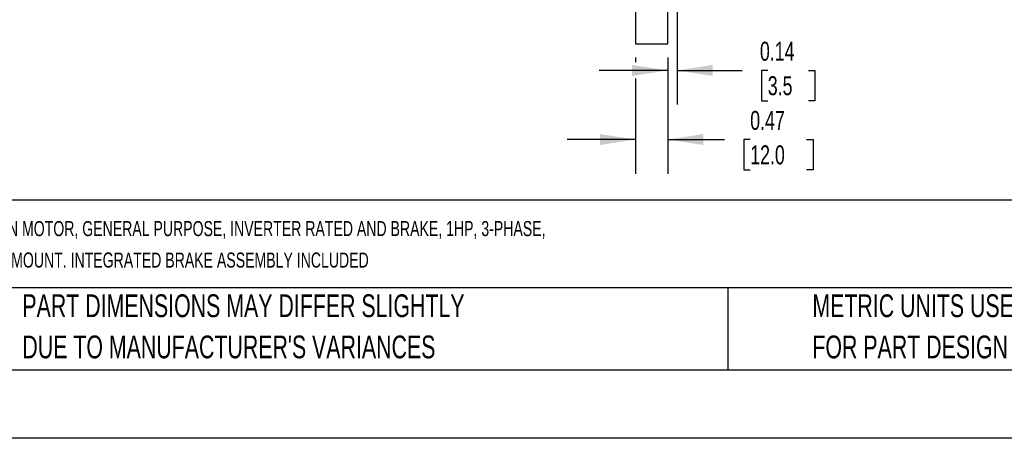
# Model space of a CAD drawing. Header units: inches. Extents: x 0 to 44, y 0 to 34.
# Tile 2 of 15: x 8.6 to 23, y 0 to 6.1. Entities that reach past the tile are written whole.
import ezdxf

# ---------------------------------------------------------------- set-up
doc = ezdxf.new("R2010")
doc.units = ezdxf.units.IN
doc.header["$LTSCALE"] = 4
doc.header["$MEASUREMENT"] = 0
doc.linetypes.add('CENTERX2', pattern=[0.8, 0.5, -0.1, 0.1, -0.1])
doc.layers.add('DIMENSIONS', color=140, linetype='Continuous', lineweight=25)
doc.layers.add('TEXT', color=140, linetype='Continuous', lineweight=25)
doc.styles.add('SLDTEXTSTYLE0', font='TXT', dxfattribs={"width": 0.7})
doc.dimstyles.new('SLDDIMSTYLE3', dxfattribs={"dimtxt": 0.277778, "dimasz": 0.52, "dimexe": 0, "dimexo": 0.0625, "dimgap": 0.069444, "dimtad": 0, "dimtih": 1, "dimtoh": 1, "dimrnd": 1e-09, "dimdsep": 46, "dimtxsty": 'SLDTEXTSTYLE0', "dimsah": 1, "dimcen": 0.09, "dimadec": 0, "dimazin": 2, "dimtfac": 1, "dimtmove": 0, "dimatfit": 0, "dimfxl": 0, "dimfrac": 2, "dimtolj": 1, "dimtzin": 12, "dimarcsym": 0})

# ---------------------------------------------------------------- blocks, each defined once
blk = doc.blocks.new('SW_NOTE_0_1')
at = {"layer": 'TEXT', "color": 0, "linetype": 'CENTERX2', "lineweight": 18, "char_height": 0.22, "attachment_point": 1, "style": 'SLDTEXTSTYLE0'}
for s, insert in [('M.G.M. ELECTRIC MOTORS BAX IE3 PREMIUM EFFICIENCY AC INDUCTION MOTOR, GENERAL PURPOSE, INVERTER RATED AND BRAKE, 1HP, 3-PHASE,', (0, 0.284)), ('230/460 VAC, 1800RPM, TEFC, IEC 80 FRAME, ALUMINUM, D-FLANGE (B5) MOUNT. INTEGRATED BRAKE ASSEMBLY INCLUDED', (0, -0.176))]:
    blk.add_mtext(s, dxfattribs=dict(at, insert=insert))
blk = doc.blocks.new('SW_NOTE_0_4')
at = {"layer": 'TEXT', "color": 0, "linetype": 'CENTERX2', "lineweight": 18, "char_height": 0.33333, "attachment_point": 1, "style": 'SLDTEXTSTYLE0'}
for s, insert in [('PART DIMENSIONS MAY DIFFER SLIGHTLY', (0, 0.43)), ("DUE TO MANUFACTURER'S VARIANCES", (0, -0.172))]:
    blk.add_mtext(s, dxfattribs=dict(at, insert=insert))
blk = doc.blocks.new('SW_NOTE_0_7')
at = {"layer": 'TEXT', "color": 0, "linetype": 'CENTERX2', "lineweight": 18, "char_height": 0.33333, "attachment_point": 1, "style": 'SLDTEXTSTYLE0'}
for s, insert in [('METRIC UNITS USED', (0, 0.43)), ('FOR PART DESIGN', (0, -0.172))]:
    blk.add_mtext(s, dxfattribs=dict(at, insert=insert))
blk = doc.blocks.new('_D_5')
at = {"layer": 'DIMENSIONS'}
for p, q in [((18.255, 6.943), (18.255, 4.878)), ((18.117, 5.565), (18.117, 4.878)), ((18.117, 5.378), (17.117, 5.378)), ((18.255, 5.378), (19.205, 5.378)), ((19.581, 5.378), (19.488, 5.378)), ((19.488, 5.378), (19.488, 4.936)), ((20.176, 5.378), (20.269, 5.378)), ((20.269, 5.378), (20.269, 4.936)), ((19.488, 4.936), (19.581, 4.936)), ((20.269, 4.936), (20.176, 4.936))]:
    blk.add_line(p, q, dxfattribs=at)
for points in [[(18.117, 5.378), (17.597, 5.458), (17.597, 5.298)], [(18.255, 5.378), (18.775, 5.298), (18.775, 5.458)]]:
    blk.add_solid(points, dxfattribs=at)
at = {"layer": 'DIMENSIONS', "char_height": 0.2778, "attachment_point": 1, "style": 'SLDTEXTSTYLE0'}
for s, insert in [('0.14', (19.466, 5.798)), ('3.5', (19.581, 5.294))]:
    blk.add_mtext(s, dxfattribs=dict(at, insert=insert))
blk = doc.blocks.new('_D_6')
at = {"layer": 'DIMENSIONS'}
for p, q in [((17.645, 5.565), (17.645, 5.498)), ((18.117, 5.565), (18.117, 3.868)), ((17.645, 5.258), (17.645, 3.868)), ((17.645, 4.368), (16.645, 4.368)), ((18.117, 4.368), (18.947, 4.368)), ((19.324, 4.367), (19.23, 4.367)), ((19.23, 4.367), (19.23, 3.925)), ((20.149, 4.367), (20.243, 4.367)), ((20.243, 4.367), (20.243, 3.925)), ((19.23, 3.925), (19.324, 3.925)), ((20.243, 3.925), (20.149, 3.925))]:
    blk.add_line(p, q, dxfattribs=at)
for points in [[(17.645, 4.368), (17.125, 4.448), (17.125, 4.288)], [(18.117, 4.368), (18.637, 4.288), (18.637, 4.448)]]:
    blk.add_solid(points, dxfattribs=at)
at = {"layer": 'DIMENSIONS', "char_height": 0.2778, "attachment_point": 1, "style": 'SLDTEXTSTYLE0'}
for s, insert in [('0.47', (19.324, 4.787)), ('12.0', (19.324, 4.283))]:
    blk.add_mtext(s, dxfattribs=dict(at, insert=insert))

msp = doc.modelspace()

# ---------------------------------------------------------------- linework, layer by layer
for p, q in [((17.645, 13.639), (17.645, 5.765)), ((18.117, 5.765), (18.117, 13.639)), ((17.645, 5.765), (18.117, 5.765))]:
    msp.add_line(p, q)
at = {"color": 7, "linetype": 'Continuous'}
msp.add_line((44, 0), (0, 0), dxfattribs=at)
at = {"layer": 'TEXT'}
for p, q in [((43, 3.484), (1, 3.484)), ((43, 2.2), (1, 2.2)), ((18.999, 2.2), (18.999, 1)), ((1, 1), (43, 1))]:
    msp.add_line(p, q, dxfattribs=at)

# ---------------------------------------------------------------- block references
at = {"layer": 'TEXT', "linetype": 'CENTERX2', "lineweight": 18}
for name, p in [('SW_NOTE_0_1', (1.215, 2.892)), ('SW_NOTE_0_4', (8.68, 1.675)), ('SW_NOTE_0_7', (20.233, 1.675))]:
    msp.add_blockref(name, p, dxfattribs=at)

# ---------------------------------------------------------------- dimensions: what is measured, and where the dimension line sits
at = {"layer": 'DIMENSIONS'}
for base, p2, picture, middle in [((18.255, 5.378), (18.255, 7.143), '_D_5', (19.878, 5.378)), ((17.645, 4.368), (17.645, 5.765), '_D_6', (19.737, 4.368))]:
    dim = msp.add_linear_dim(base=base, p1=(18.117, 5.765), p2=p2, dimstyle='SLDDIMSTYLE3', dxfattribs=at)
    dim.commit()
    dim.dimension.update_dxf_attribs({"geometry": picture, "text_midpoint": middle, "dimtype": 160})

doc.saveas('drawing.dxf')
